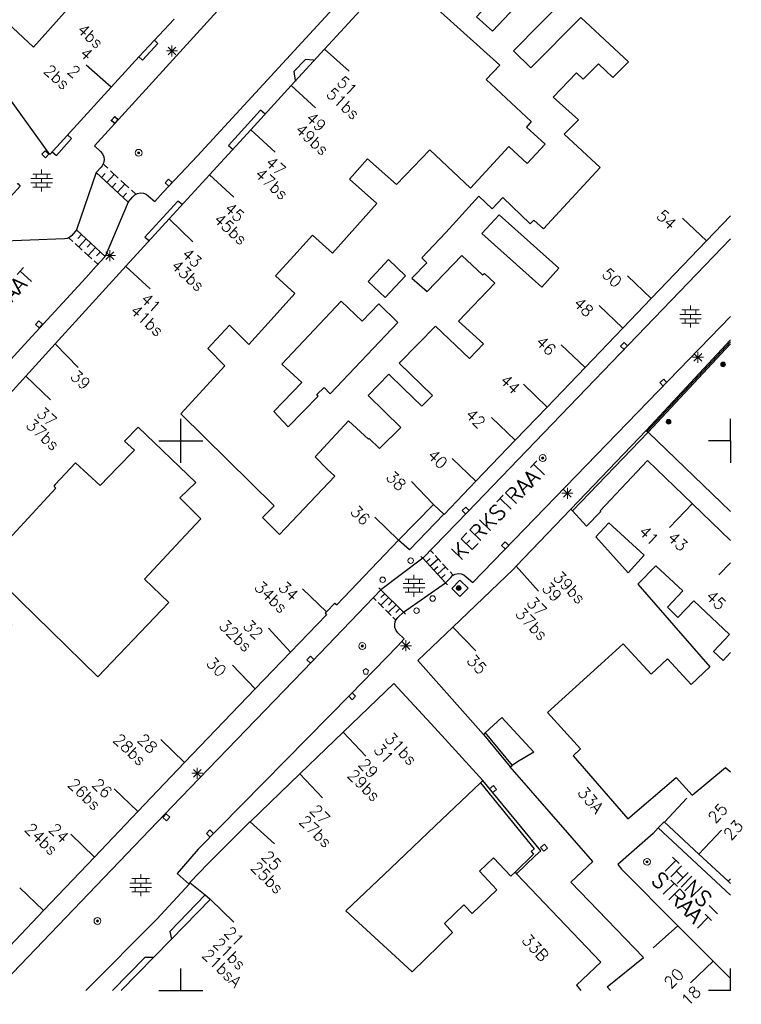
# Model space of a CAD drawing. Header units: millimetres. Extents: x 135944 to 142000, y 454200 to 456692.
# Tile 143 of 153: x 137435 to 137501, y 456099 to 456188. Entities that reach past the tile are written whole.
import ezdxf
from ezdxf.enums import TextEntityAlignment as Align

# ---------------------------------------------------------------- set-up
doc = ezdxf.new("R2010")
doc.units = ezdxf.units.MM
for name, color, linetype in [('TotaalGBKN2013_Bistad', 251, 'Continuous'), ('TotaalGBKN2013X$0$GBKN binnenstad 2009$0$OBJECTEN_', 251, 'Continuous'), ('TotaalGBKN2013X$0$GBKN binnenstad 2009$0$OBJECTEN__', 251, 'Continuous'), ('TotaalGBKN2013X$0$GBKN binnenstad 2009$0$OBJECTEN___', 251, 'Continuous'), ('TotaalGBKN2013X$0$GBKN binnenstad 2009$0$SEMANT_ SYMB_', 251, 'Continuous'), ('TotaalGBKN2013X$0$GBKN binnenstad 2009$0$UTRECHT54', 251, 'Continuous'), ('TotaalGBKN2013X$0$Xref', 251, 'Continuous')]:
    doc.layers.add(name, color=color, linetype=linetype)
doc.styles.add('TotaalGBKN2013X$0$GBKN binnenstad 2009$0$TXT', font='txt.shx')

# ---------------------------------------------------------------- blocks, each defined once
blk = doc.blocks.new('TotaalGBKN2013X$0$GBKN binnenstad 2009$0$W')
at = {"layer": 'TotaalGBKN2013X$0$GBKN binnenstad 2009$0$OBJECTEN__', "linetype": 'Continuous', "lineweight": 0}
blk.add_lwpolyline([(-0.225, 0.225), (-0.225, -0.225), (0.225, -0.225), (0.225, 0.225), (-0.225, 0.225)], dxfattribs=at)
blk = doc.blocks.new('TotaalGBKN2013X$0$GBKN binnenstad 2009$0$DEC109')
at = {"layer": 'TotaalGBKN2013X$0$GBKN binnenstad 2009$0$SEMANT_ SYMB_', "linetype": 'Continuous', "lineweight": 0}
for p, q in [((0, 0.6), (0, 1)), ((-0.98, 0.2), (0.98, 0.2)), ((-0.8, 0.6), (0.8, 0.6)), ((-0.5, 0.2), (-0.5, 0.6)), ((0, -0.2), (0, 0.2)), ((0.5, 0.2), (0.5, 0.6)), ((-0.98, -0.2), (0.98, -0.2)), ((-0.8, -0.6), (0.8, -0.6)), ((-0.5, -0.6), (-0.5, -0.2)), ((0, -1), (0, -0.6)), ((0.5, -0.6), (0.5, -0.2))]:
    blk.add_line(p, q, dxfattribs=at)
blk = doc.blocks.new('TotaalGBKN2013X$0$GBKN binnenstad 2009$0$X')
at = {"layer": 'TotaalGBKN2013X$0$GBKN binnenstad 2009$0$OBJECTEN__', "linetype": 'Continuous', "lineweight": 0}
blk.add_lwpolyline([(0.225, -0.25), (0.224, 0.2), (-0.225, 0.2), (-0.226, -0.25)], dxfattribs=at)
blk = doc.blocks.new('TotaalGBKN2013X$0$GBKN binnenstad 2009$0$V')
at = {"layer": 'TotaalGBKN2013X$0$GBKN binnenstad 2009$0$OBJECTEN__', "linetype": 'Continuous', "lineweight": 0}
for radius in [0.31, 0.095, 0.035, 0.0224]:
    blk.add_circle((0, 0), radius, dxfattribs=at)
blk = doc.blocks.new('TotaalGBKN2013X$0$GBKN binnenstad 2009$0$DEC100')
at = {"layer": 'TotaalGBKN2013X$0$GBKN binnenstad 2009$0$OBJECTEN_', "linetype": 'Continuous', "lineweight": 0}
for p, q in [((-0.5, 0), (0.5, 0)), ((-0.354, -0.354), (0.354, 0.354)), ((0.354, -0.354), (-0.354, 0.354)), ((0, -0.5), (0, 0.5))]:
    blk.add_line(p, q, dxfattribs=at)
blk = doc.blocks.new('TotaalGBKN2013X$0$GBKN binnenstad 2009$0$Q')
at = {"layer": 'TotaalGBKN2013X$0$GBKN binnenstad 2009$0$OBJECTEN___', "linetype": 'Continuous', "lineweight": 0}
blk.add_circle((0, 0), 0.25, dxfattribs=at)
blk = doc.blocks.new('TotaalGBKN2013X$0$GBKN binnenstad 2009$0$K')
at = {"layer": 'TotaalGBKN2013X$0$GBKN binnenstad 2009$0$OBJECTEN__', "linetype": 'Continuous', "lineweight": 0}
blk.add_lwpolyline([(-0.146, -0.25), (0.147, -0.25), (0.25, 0.069), (0, 0.25), (-0.25, 0.068), (-0.146, -0.25)], dxfattribs=at)
blk = doc.blocks.new('TotaalGBKN2013X$0$GBKN binnenstad 2009$0$DEC115')
at = {"layer": 'TotaalGBKN2013X$0$GBKN binnenstad 2009$0$UTRECHT54', "linetype": 'Continuous', "lineweight": 0}
blk.add_line((0, 0.25), (0, 0), dxfattribs=at)
blk = doc.blocks.new('TotaalGBKN2013X$0$GBKN binnenstad 2009$0$J')
at = {"layer": 'TotaalGBKN2013X$0$GBKN binnenstad 2009$0$OBJECTEN___', "linetype": 'Continuous', "lineweight": 0}
for radius in [0.215, 0.155, 0.095, 0.035]:
    blk.add_circle((0, 0), radius, dxfattribs=at)
blk = doc.blocks.new('TotaalGBKN2013X$0$GBKN binnenstad 2009')
for p, q in [((137497814, 456168191), (137495649, 456170268)), ((137497814, 456168191), (137500000, 456170474)), ((137492798, 456162952), (137497814, 456168191)), ((137492349, 456150964), (137500000, 456159191)), ((137492438, 456150878), (137500000, 456159015)), ((137492509, 456150810), (137500000, 456158843)), ((137500001, 456150000), (137500001, 456152000)), ((137492509, 456150810), (137500000, 456143584)), ((137500001, 456150000), (137498001, 456150000)), ((137500001, 456150000), (137500001, 456148000)), ((137496539, 456144289), (137500000, 456140952)), ((137500000, 456138905), (137498958, 456137821)), ((137493442, 456114802), (137500000, 456108689)), ((137497137, 456112412), (137499179, 456114611)), ((137497137, 456112412), (137499791, 456109946)), ((137499791, 456109946), (137500000, 456109752)), ((137499793, 456109944), (137500000, 456110168)), ((137495226, 456105885), (137498424, 456102683)), ((137498424, 456102683), (137496367, 456100700)), ((137498424, 456102683), (137500000, 456101104)), ((137500001, 456100000), (137500001, 456102000)), ((137500001, 456100000), (137498001, 456100000))]:
    blk.add_line(p, q)
for points in [[(137500000, 456168385), (137476081, 456143511), (137472005, 456139323)], [(137474064, 456137090), (137474551, 456137591), (137474720, 456137753), (137474962, 456137883), (137475230, 456137938), (137475503, 456137914), (137475757, 456137812), (137475971, 456137641), (137476551, 456137121), (137500000, 456161319)], [(137491585, 456136962), (137498145, 456129461), (137496430, 456127857), (137494265, 456130182), (137492790, 456128790), (137490242, 456131543), (137488240, 456129729)], [(137496685, 456135453), (137499910, 456132390), (137498456, 456130846), (137499338, 456130041), (137500000, 456130754)], [(137485679, 456121364), (137490657, 456115615), (137495081, 456119381), (137496513, 456117769), (137499557, 456120305), (137500000, 456119900)]]:
    blk.add_lwpolyline(points)
at = {"layer": 'TotaalGBKN2013_Bistad'}
for p, q in [((137463078, 456185646), (137469619, 456192786)), ((137486396, 456188516), (137490715, 456184479)), ((137449380, 456188350), (137446184, 456184976)), ((137446184, 456184976), (137443645, 456182188)), ((137460042, 456182331), (137463078, 456185646)), ((137463078, 456185646), (137465300, 456183631)), ((137443656, 456182179), (137441361, 456184187)), ((137456348, 456178298), (137460042, 456182331)), ((137460035, 456182338), (137462242, 456180306)), ((137452595, 456174201), (137456348, 456178298)), ((137456351, 456178295), (137458563, 456176269)), ((137442971, 456175141), (137443332, 456174806)), ((137442281, 456174417), (137440502, 456169193)), ((137442281, 456174417), (137445190, 456171720)), ((137442773, 456173961), (137443113, 456174328)), ((137443254, 456173514), (137443934, 456174248)), ((137443573, 456174583), (137444296, 456173913)), ((137448934, 456170203), (137452595, 456174201)), ((137452595, 456174201), (137454807, 456172175)), ((137443736, 456173068), (137444076, 456173434)), ((137444218, 456172621), (137444898, 456173354)), ((137444536, 456173689), (137445259, 456173019)), ((137444699, 456172174), (137445039, 456172541)), ((137445500, 456172796), (137445861, 456172461)), ((137445190, 456171720), (137443115, 456166791)), ((137477383, 456168856), (137478951, 456170566)), ((137478951, 456170566), (137484400, 456165707)), ((137445013, 456165921), (137448934, 456170203)), ((137448934, 456170203), (137451068, 456168121)), ((137443115, 456166791), (137440502, 456169193)), ((137440939, 456168791), (137440601, 456168423)), ((137440155, 456168154), (137439831, 456168451)), ((137441018, 456167360), (137440371, 456167955)), ((137441371, 456168394), (137440694, 456167658)), ((137441803, 456167997), (137441464, 456167629)), ((137441881, 456166567), (137441234, 456167162)), ((137442234, 456167601), (137441558, 456166864)), ((137442666, 456167204), (137442328, 456166836)), ((137442421, 456166071), (137442097, 456166369)), ((137443115, 456166791), (137442291, 456165911)), ((137445013, 456165921), (137438565, 456158839)), ((137444989, 456165860), (137447210, 456163843)), ((137477615, 456165233), (137478550, 456164349)), ((137492798, 456162952), (137490633, 456165029)), ((137492798, 456162952), (137490217, 456160257)), ((137490217, 456160257), (137488052, 456162334)), ((137486774, 456156672), (137490217, 456160257)), ((137435895, 456155906), (137438565, 456158839)), ((137438565, 456158839), (137440636, 456156668)), ((137486774, 456156672), (137484610, 456158748)), ((137483329, 456153084), (137486774, 456156672)), ((137432469, 456152142), (137435895, 456155906)), ((137435895, 456155906), (137438139, 456153727)), ((137483329, 456153084), (137481165, 456155161)), ((137480420, 456150055), (137483329, 456153084)), ((137450000, 456150000), (137450000, 456152000)), ((137480420, 456150055), (137478255, 456152131)), ((137446106, 456151266), (137447593, 456149835)), ((137485618, 456143644), (137492509, 456150810)), ((137492349, 456150964), (137492509, 456150810)), ((137448000, 456150000), (137450000, 456150000)), ((137450000, 456150000), (137452000, 456150000)), ((137450000, 456148000), (137450000, 456150000)), ((137476840, 456146327), (137480420, 456150055)), ((137447593, 456149835), (137451351, 456146219)), ((137476840, 456146327), (137474675, 456148404)), ((137472982, 456144220), (137470976, 456146319)), ((137469792, 456140977), (137472982, 456144220)), ((137472982, 456144220), (137473911, 456143338)), ((137485485, 456143790), (137480515, 456138604)), ((137485618, 456143644), (137485485, 456143790)), ((137485618, 456143644), (137486894, 456142257)), ((137496547, 456144297), (137494469, 456142134)), ((137469788, 456140972), (137467649, 456143076)), ((137490706, 456138008), (137487754, 456141279)), ((137472005, 456139323), (137468193, 456136464)), ((137474064, 456137090), (137472005, 456139323)), ((137472323, 456138978), (137472690, 456139317)), ((137472659, 456138613), (137473394, 456139291)), ((137472973, 456139747), (137472721, 456140021)), ((137473647, 456139017), (137473142, 456139565)), ((137492165, 456139597), (137490706, 456138008)), ((137472996, 456138248), (137473363, 456138587)), ((137473333, 456137883), (137474068, 456138561)), ((137474320, 456138287), (137473815, 456138835)), ((137480515, 456138604), (137482545, 456136349)), ((137473669, 456137518), (137474037, 456137857)), ((137474741, 456137831), (137474488, 456138105)), ((137463234, 456134456), (137461075, 456136539)), ((137470252, 456134425), (137474064, 456137090)), ((137467511, 456135731), (137467766, 456135479)), ((137468895, 456135768), (137468191, 456135058)), ((137468193, 456136464), (137470252, 456134425)), ((137468555, 456136105), (137468203, 456135750)), ((137448893, 456135314), (137442422, 456128539)), ((137467936, 456135310), (137468446, 456134805)), ((137469575, 456135095), (137468871, 456134384)), ((137469235, 456135432), (137468883, 456135076)), ((137469915, 456134758), (137469563, 456134403)), ((137468616, 456134637), (137469126, 456134132)), ((137469296, 456133964), (137469551, 456133711)), ((137459978, 456130798), (137457967, 456132964)), ((137474737, 456133063), (137476821, 456130905)), ((137456744, 456127444), (137459978, 456130798)), ((137456744, 456127444), (137454699, 456129608)), ((137456744, 456127444), (137450335, 456120756)), ((137464761, 456123499), (137460813, 456119706)), ((137464761, 456123499), (137466832, 456121328)), ((137477679, 456123445), (137477532, 456123309)), ((137477532, 456123309), (137479965, 456120352)), ((137477679, 456123445), (137480130, 456120465)), ((137450335, 456120756), (137448172, 456122834)), ((137446076, 456116286), (137450335, 456120756)), ((137479965, 456120352), (137480130, 456120465)), ((137456293, 456115364), (137460813, 456119706)), ((137460813, 456119706), (137462884, 456117535)), ((137451671, 456119301), (137449231, 456116771)), ((137477266, 456118905), (137473126, 456114978)), ((137477473, 456119101), (137477266, 456118905)), ((137446076, 456116286), (137443912, 456118364)), ((137494006, 456115318), (137496047, 456117517)), ((137449231, 456116771), (137433124, 456100000)), ((137442140, 456112153), (137446076, 456116286)), ((137456293, 456115364), (137458510, 456113343)), ((137442140, 456112153), (137439977, 456114231)), ((137473126, 456114978), (137469092, 456111154)), ((137437495, 456107277), (137442140, 456112153)), ((137465001, 456107274), (137469092, 456111154)), ((137480407, 456110775), (137480545, 456110630)), ((137480545, 456110630), (137488207, 456102601)), ((137450733, 456109680), (137450852, 456109808)), ((137450852, 456109808), (137452203, 456108700)), ((137437495, 456107277), (137435329, 456109352)), ((137449130, 456104683), (137452651, 456108297)), ((137452670, 456108316), (137454819, 456106223)), ((137434419, 456104059), (137437495, 456107277)), ((137495226, 456105885), (137492964, 456103906)), ((137449130, 456104683), (137447510, 456103020)), ((137447510, 456103020), (137444567, 456100000)), ((137485991, 456100497), (137488207, 456102601)), ((137450000, 456100000), (137450000, 456102000)), ((137448000, 456100000), (137450000, 456100000)), ((137450000, 456100000), (137452000, 456100000)), ((137485991, 456100497), (137486400, 456100000))]:
    blk.add_line(p, q, dxfattribs=at)
for points in [[(137468027, 456200000), (137460801, 456192121), (137460651, 456191941), (137460307, 456191625), (137459913, 456191372), (137459701, 456191271), (137453631, 456189461), (137442121, 456176841), (137442671, 456176321), (137442852, 456176102), (137442966, 456175841), (137443003, 456175559), (137442960, 456175278), (137442841, 456175020), (137442751, 456174901), (137442281, 456174417)], [(137473563, 456200000), (137470845, 456196981), (137451506, 456175934), (137448381, 456172641)], [(137437878, 456187271), (137439650, 456189254), (137435924, 456192711), (137438049, 456195161)], [(137479354, 456195558), (137481342, 456193803), (137478308, 456190605), (137478545, 456190353), (137476902, 456188587), (137478341, 456187266), (137483036, 456192250)], [(137483036, 456192250), (137485082, 456190388), (137480266, 456185486), (137481853, 456183924), (137486396, 456188516)], [(137437878, 456187271), (137436568, 456185806), (137432343, 456189754), (137430066, 456187240)], [(137473349, 456189282), (137479032, 456184175), (137477767, 456182876), (137481881, 456179046), (137481440, 456178553), (137483135, 456176981), (137481505, 456175247), (137479843, 456176769), (137476356, 456173002), (137472658, 456176474)], [(137446177, 456184938), (137446508, 456184637), (137447893, 456186157), (137447547, 456186472)], [(137462113, 456184584), (137462052, 456184648), (137461342, 456184702), (137460267, 456183592), (137460394, 456182778), (137460425, 456182732)], [(137490715, 456184479), (137489308, 456183056), (137487992, 456184286), (137486616, 456182895), (137486005, 456183475), (137483881, 456181283), (137486181, 456179213)], [(137443645, 456182188), (137438069, 456176067), (137433464, 456182421)], [(137457657, 456179729), (137457234, 456180080), (137454313, 456176879), (137454745, 456176513)], [(137484445, 456170866), (137488164, 456174876), (137484884, 456177895), (137486181, 456179213)], [(137438292, 456176311), (137438662, 456175975), (137440049, 456177498), (137439679, 456177834)], [(137472658, 456176474), (137469605, 456173327), (137466991, 456175670)], [(137465816, 456169338), (137467829, 456171585), (137465334, 456173821), (137466991, 456175670)], [(137435106, 456173363), (137435155, 456173417), (137435358, 456173184), (137415828, 456151739), (137415596, 456151957)], [(137445190, 456171720), (137445631, 456172201), (137445804, 456172372), (137446043, 456172504), (137446310, 456172561), (137446582, 456172539), (137446836, 456172440), (137447051, 456172271), (137447611, 456171771), (137448381, 456172641)], [(137450114, 456171507), (137449707, 456171823), (137446725, 456168536), (137447138, 456168214)], [(137478311, 456171119), (137477109, 456172271), (137474101, 456168958), (137471911, 456166662), (137472384, 456166215), (137471024, 456164820), (137472412, 456163588), (137475560, 456166874)], [(137484445, 456170866), (137482979, 456169286), (137482122, 456170066), (137481782, 456169758), (137479300, 456172143), (137478311, 456171119)], [(137440502, 456169193), (137440071, 456168701), (137439872, 456168524), (137439629, 456168414), (137439401, 456168381), (137433131, 456168141)], [(137460258, 456166842), (137461961, 456168725), (137463777, 456167064), (137465816, 456169338)], [(137477383, 456168856), (137482832, 456163997), (137484400, 456165707)], [(137460258, 456166842), (137458595, 456165003), (137460360, 456163412), (137458196, 456161014)], [(137467035, 456164501), (137468576, 456163048), (137470445, 456165031), (137468891, 456166497), (137467035, 456164501)], [(137475560, 456166874), (137477446, 456165108), (137477615, 456165233)], [(137436081, 456159131), (137441353, 456164831), (137442291, 456165911)], [(137478550, 456164349), (137475264, 456160888), (137477521, 456158825)], [(137458440, 456152663), (137459771, 456151284), (137462485, 456154067), (137462375, 456154232), (137463018, 456154859), (137463575, 456154299), (137469737, 456160766), (137468009, 456162466), (137466486, 456160885), (137464567, 456162704), (137459193, 456156992), (137460989, 456155318), (137458440, 456152663)], [(137452434, 456158402), (137454410, 456160532), (137456182, 456158782), (137458196, 456161014)], [(137477521, 456158825), (137476256, 456157507), (137473167, 456160433), (137471627, 456158871)], [(137436081, 456159131), (137428261, 456150601), (137426951, 456149141)], [(137470236, 456154805), (137471911, 456153174), (137472900, 456154128), (137469861, 456157080), (137471627, 456158871)], [(137450000, 456152466), (137454008, 456156822), (137452434, 456158402)], [(137468077, 456149303), (137470016, 456151223), (137467048, 456154131), (137468930, 456156076), (137470236, 456154805)], [(137464009, 456146794), (137458961, 456141503), (137457419, 456143045), (137458496, 456144089), (137450000, 456152466)], [(137468077, 456149303), (137467134, 456150227), (137467065, 456150156), (137465239, 456151834), (137462216, 456148540), (137463299, 456147435), (137464009, 456146794)], [(137446106, 456151266), (137444859, 456149993), (137445761, 456149169), (137444226, 456147577)], [(137485485, 456143790), (137491672, 456150237), (137492349, 456150964)], [(137496539, 456144289), (137492462, 456148221), (137488142, 456143641), (137488193, 456143537), (137486894, 456142257)], [(137444226, 456147577), (137442658, 456145951), (137440394, 456148001), (137438566, 456146029)], [(137438566, 456146029), (137438437, 456145890), (137438623, 456145689), (137432091, 456138685), (137431822, 456138930)], [(137449972, 456140944), (137451822, 456142916), (137449903, 456144811), (137451351, 456146219)], [(137476840, 456146327), (137473942, 456143309), (137473911, 456143338)], [(137473911, 456143338), (137470793, 456140103), (137469792, 456140977)], [(137492165, 456139597), (137488936, 456142565), (137487754, 456141279)], [(137463234, 456134456), (137464008, 456135233), (137464178, 456135094), (137469792, 456140977)], [(137449972, 456140944), (137446667, 456137422), (137448893, 456135314)], [(137480515, 456138604), (137480257, 456138334), (137474737, 456133063)], [(137496685, 456135453), (137495218, 456133947), (137494277, 456134872), (137495680, 456136352), (137493228, 456138642), (137491585, 456136962)], [(137431628, 456134060), (137433564, 456132287), (137434596, 456133285), (137432473, 456135356), (137433920, 456136878), (137442422, 456128539)], [(137474641, 456136581), (137475391, 456135861), (137476131, 456136601), (137475381, 456137321), (137474641, 456136581)], [(137451671, 456119301), (137461941, 456129941), (137468193, 456136464)], [(137451561, 456112861), (137465421, 456126941), (137469731, 456131361), (137470321, 456131991), (137469751, 456132541), (137469580, 456132761), (137469477, 456133021), (137469452, 456133299), (137469507, 456133572), (137469637, 456133820), (137469751, 456133951), (137470252, 456134425)], [(137463234, 456134456), (137463122, 456134344), (137463245, 456134187), (137459978, 456130798)], [(137477532, 456123309), (137471547, 456130015), (137474737, 456133063)], [(137488240, 456129729), (137483361, 456125310), (137486366, 456121983), (137485679, 456121364)], [(137477473, 456119101), (137473114, 456123906), (137469368, 456127924), (137464761, 456123499)], [(137482106, 456121693), (137479187, 456124837), (137477679, 456123445)], [(137482106, 456121693), (137480636, 456120811), (137480130, 456120465)], [(137492081, 456103004), (137485476, 456109873), (137487474, 456111743), (137479965, 456120352)], [(137477266, 456118905), (137482136, 456112910), (137481878, 456112669), (137482084, 456112409), (137480407, 456110775)], [(137480545, 456110630), (137482229, 456112267), (137482738, 456112720), (137477473, 456119101)], [(137456293, 456115364), (137456211, 456115285), (137452482, 456111550), (137450820, 456109834), (137450852, 456109808)], [(137497137, 456112412), (137493972, 456115350), (137493442, 456114802)], [(137493442, 456114802), (137492962, 456114306), (137489760, 456111463), (137490085, 456111037), (137495226, 456105885)], [(137451561, 456112861), (137449641, 456110641), (137450733, 456109680)], [(137465001, 456107274), (137471049, 456101715), (137474724, 456105293), (137473971, 456106115), (137475736, 456107808), (137476508, 456107012), (137478740, 456109167), (137477163, 456110866), (137478443, 456112091), (137480020, 456110398), (137480407, 456110775)], [(137441355, 456100000), (137447791, 456106511), (137450733, 456109680)], [(137452203, 456108700), (137448981, 456105393), (137449130, 456104683)], [(137452203, 456108700), (137452670, 456108316), (137452651, 456108297)], [(137447510, 456103020), (137446700, 456103020), (137443761, 456100000)], [(137489082, 456100000), (137488798, 456100345), (137492081, 456103004)]]:
    blk.add_lwpolyline(points, dxfattribs=at)
at = {"xscale": 1000.000000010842, "yscale": 1000.000000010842, "zscale": 1000, "rotation": 359.9997331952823}
for name, p in [('TotaalGBKN2013X$0$GBKN binnenstad 2009$0$DEC100', (137497041, 456157612)), ('TotaalGBKN2013X$0$GBKN binnenstad 2009$0$J', (137499341, 456156962))]:
    blk.add_blockref(name, p, dxfattribs=at)
at = {"layer": 'TotaalGBKN2013_Bistad', "zscale": 1000}
for name, p, xscale, yscale, rotation in [('TotaalGBKN2013X$0$GBKN binnenstad 2009$0$DEC100', (137449181, 456185472), 1000.000000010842, 1000.000000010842, 359.9997331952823), ('TotaalGBKN2013X$0$GBKN binnenstad 2009$0$X', (137443960, 456179176), 999.9999054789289, 999.9999054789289, 227.6448125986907), ('TotaalGBKN2013X$0$GBKN binnenstad 2009$0$X', (137443972, 456179212), 999.99802197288, 999.99802197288, 47.65879337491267), ('TotaalGBKN2013X$0$GBKN binnenstad 2009$0$W', (137437666, 456176082), 999.9999717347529, 999.9999717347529, 47.15367720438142), ('TotaalGBKN2013X$0$GBKN binnenstad 2009$0$V', (137446147, 456176208), 999.9977697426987, 999.9977697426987, 47.83180509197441), ('TotaalGBKN2013X$0$GBKN binnenstad 2009$0$W', (137448880, 456173506), 1000.002390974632, 1000.002390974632, 47.5817283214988), ('TotaalGBKN2013X$0$GBKN binnenstad 2009$0$DEC100', (137443531, 456166852), 1000.000000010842, 1000.000000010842, 359.9997331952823), ('TotaalGBKN2013X$0$GBKN binnenstad 2009$0$W', (137437076, 456160611), 1000.002390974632, 1000.002390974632, 47.5817283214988), ('TotaalGBKN2013X$0$GBKN binnenstad 2009$0$X', (137490314, 456158658), 1000.001997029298, 1000.001997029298, 46.09183599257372), ('TotaalGBKN2013X$0$GBKN binnenstad 2009$0$X', (137493895, 456155311), 1000.002223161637, 1000.002223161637, 41.04785641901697), ('TotaalGBKN2013X$0$GBKN binnenstad 2009$0$J', (137494371, 456151742), 1000.000000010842, 1000.000000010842, 359.9997331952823), ('TotaalGBKN2013X$0$GBKN binnenstad 2009$0$V', (137482922, 456148443), 1000.001534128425, 1000.001534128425, 314.9996226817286), ('TotaalGBKN2013X$0$GBKN binnenstad 2009$0$DEC100', (137485171, 456145242), 1000.000000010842, 1000.000000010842, 359.9997331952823), ('TotaalGBKN2013X$0$GBKN binnenstad 2009$0$X', (137475904, 456143690), 1000.001911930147, 1000.001911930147, 45.93126214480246), ('TotaalGBKN2013X$0$GBKN binnenstad 2009$0$X', (137479484, 456140520), 1000.000715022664, 1000.000715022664, 45.93862195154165), ('TotaalGBKN2013X$0$GBKN binnenstad 2009$0$Q', (137470911, 456139111), 999.9993501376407, 999.9993501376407, 35.19033376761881), ('TotaalGBKN2013X$0$GBKN binnenstad 2009$0$DEC115', (137472005, 456139323), 1000.001181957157, 1000.001181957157, 45.77654504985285), ('TotaalGBKN2013X$0$GBKN binnenstad 2009$0$Q', (137468352, 456137371), 1000.000492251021, 1000.000492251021, 46.19165825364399), ('TotaalGBKN2013X$0$GBKN binnenstad 2009$0$DEC115', (137468193, 456136464), 999.9992607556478, 999.9992607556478, 46.21524737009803), ('TotaalGBKN2013X$0$GBKN binnenstad 2009$0$DEC115', (137474064, 456137090), 1000.001030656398, 1000.001030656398, 227.5841869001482), ('TotaalGBKN2013X$0$GBKN binnenstad 2009$0$J', (137475271, 456136612), 1000.000000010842, 1000.000000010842, 359.9997331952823), ('TotaalGBKN2013X$0$GBKN binnenstad 2009$0$Q', (137472911, 456135671), 999.9992697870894, 999.9992697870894, 33.47687773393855), ('TotaalGBKN2013X$0$GBKN binnenstad 2009$0$Q', (137471441, 456134561), 999.9992697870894, 999.9992697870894, 33.47687773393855), ('TotaalGBKN2013X$0$GBKN binnenstad 2009$0$DEC115', (137470252, 456134425), 999.9995041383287, 999.9995041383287, 223.4137367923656), ('TotaalGBKN2013X$0$GBKN binnenstad 2009$0$V', (137466502, 456131342), 1000.001458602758, 1000.001458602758, 316.3633796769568), ('TotaalGBKN2013X$0$GBKN binnenstad 2009$0$DEC100', (137470471, 456131372), 1000.000000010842, 1000.000000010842, 359.9997331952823), ('TotaalGBKN2013X$0$GBKN binnenstad 2009$0$X', (137461764, 456130119), 1000.002124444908, 1000.002124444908, 46.11183740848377), ('TotaalGBKN2013X$0$GBKN binnenstad 2009$0$K', (137466831, 456129042), 1000.000000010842, 1000.000000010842, 359.9997331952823), ('TotaalGBKN2013X$0$GBKN binnenstad 2009$0$X', (137465599, 456126764), 1000.001714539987, 1000.001714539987, 225.6905090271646), ('TotaalGBKN2013X$0$GBKN binnenstad 2009$0$DEC100', (137451481, 456119772), 1000.000000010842, 1000.000000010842, 359.9997331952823), ('TotaalGBKN2013X$0$GBKN binnenstad 2009$0$X', (137478425, 456118347), 1000.001173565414, 1000.001173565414, 309.272962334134), ('TotaalGBKN2013X$0$GBKN binnenstad 2009$0$W', (137448658, 456115766), 1000.001359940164, 1000.001359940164, 47.56360143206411), ('TotaalGBKN2013X$0$GBKN binnenstad 2009$0$X', (137452618, 456114312), 1000.002891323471, 1000.002891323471, 45.45108804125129), ('TotaalGBKN2013X$0$GBKN binnenstad 2009$0$W', (137483042, 456112999), 1000.001173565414, 1000.001173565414, 309.272962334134), ('TotaalGBKN2013X$0$GBKN binnenstad 2009$0$V', (137492416, 456111718), 1000.003060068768, 1000.003060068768, 313.7923052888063), ('TotaalGBKN2013X$0$GBKN binnenstad 2009$0$V', (137442397, 456106337), 1000.001099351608, 1000.001099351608, 317.0207704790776)]:
    blk.add_blockref(name, p, dxfattribs=dict(at, xscale=xscale, yscale=yscale, rotation=rotation))
at = {"layer": 'TotaalGBKN2013_Bistad', "xscale": 1000, "yscale": 1000, "zscale": 1000}
for p in [(137437319, 456173675), (137496372, 456161311), (137471207, 456136832), (137446340, 456109586)]:
    blk.add_blockref('TotaalGBKN2013X$0$GBKN binnenstad 2009$0$DEC109', p, dxfattribs=at)
at = {"style": 'TotaalGBKN2013X$0$GBKN binnenstad 2009$0$TXT'}
for s, rotation, p in [('45', 316.1466, (137498046.1, 456136154)), ('25', 47.1233, (137498234.8, 456115479.6)), ('23', 47.1159, (137499647.9, 456113949.6))]:
    blk.add_text(s, height=1054, rotation=rotation, dxfattribs=at).set_placement(p, align=Align.MIDDLE_LEFT)
for s, p in [('THINS-', (137496148.1, 456108788)), ('STRAAT', (137495023.1, 456107643.8))]:
    blk.add_text(s, height=1400, rotation=315.248094, dxfattribs=at).set_placement(p, align=Align.CENTER)
at = {"layer": 'TotaalGBKN2013_Bistad', "style": 'TotaalGBKN2013X$0$GBKN binnenstad 2009$0$TXT'}
for s, rotation, p in [('4bs', 317.6585, (137442692.6, 456185983.2)), ('4', 317.6739, (137441732.1, 456184924.6)), ('2bs', 317.6585, (137439640.7, 456182251.4)), ('2', 317.6585, (137440605.5, 456183308.1)), ('54', 316.201, (137494846.9, 456169510.4)), ('50', 316.201, (137489881.1, 456164222)), ('48', 316.201, (137487289.3, 456161560.8)), ('46', 316.201, (137483875.1, 456158040.2)), ('44', 316.201, (137480611.2, 456154538.8)), ('42', 316.201, (137477462.6, 456151425.6)), ('40', 316.201, (137474001.5, 456147731.4)), ('38', 315.4726, (137470232.4, 456145743.3)), ('36', 315.4726, (137466970.1, 456142604.6)), ('34bs', 316.3639, (137459436.7, 456134621.2)), ('34', 316.0461, (137460447, 456135722.4)), ('32bs', 316.3639, (137456208.9, 456131111.5)), ('32', 316.0461, (137457218.5, 456132213.3)), ('30', 316.0461, (137453875.6, 456128820.7)), ('28bs', 316.3639, (137446588.7, 456120751.2)), ('28', 316.1545, (137447601.2, 456121852.2)), ('26bs', 316.3639, (137442463.7, 456116687.2)), ('26', 316.1545, (137443474.9, 456117787.7)), ('24bs', 316.3639, (137438539.4, 456112607.7)), ('24', 316.1545, (137439549, 456113708.2)), ('33B', 313.6515, (137483205.4, 456102912.5)), ('20', 45.0077, (137495490.1, 456101762.7)), ('18', 45.0077, (137497057.2, 456100168.7))]:
    blk.add_text(s, height=1054, rotation=rotation, dxfattribs=at).set_placement(p, align=Align.MIDDLE_RIGHT)
for s, rotation, p in [('51', 317.3562, (137464454, 456182905.7)), ('51bs', 317.6585, (137463489, 456181850.5)), ('49', 317.3636, (137461631, 456179643.7)), ('49bs', 317.6585, (137460668, 456178588.5)), ('47', 317.4956, (137457954.1, 456175606.5)), ('47bs', 317.6585, (137456991, 456174550.5)), ('45', 317.4956, (137454210.1, 456171415.5)), ('45bs', 317.6585, (137453247, 456170432.5)), ('43', 317.7513, (137450325.3, 456167274.1)), ('43bs', 317.6585, (137449363, 456166216.5)), ('41', 317.7513, (137446603.3, 456163177.1)), ('41bs', 317.6585, (137445642, 456162119.5)), ('39', 317.6585, (137440189, 456156165.5)), ('37', 317.6585, (137437126, 456152793.5)), ('37bs', 317.6585, (137436164, 456151737.5)), ('41', 316.1621, (137491931, 456142032.1)), ('43', 316.1466, (137494551.1, 456141501)), ('39bs', 313.9927, (137484163.1, 456137916)), ('39', 313.9848, (137483135.2, 456136922)), ('37', 313.9927, (137481745.1, 456135584)), ('37bs', 313.9927, (137480718.1, 456134590)), ('35', 313.9927, (137476302.1, 456130327)), ('31bs', 313.644, (137468828.4, 456123242.7)), ('31', 313.636, (137467831.4, 456122218.7)), ('29', 313.644, (137466434.4, 456120886.7)), ('29bs', 315.7438, (137465423.8, 456119876.5)), ('33A', 311.0684, (137486414.3, 456118335.2)), ('27', 313.644, (137462031.4, 456116691.7)), ('27bs', 315.7438, (137461020.8, 456115680.5)), ('25', 313.644, (137457630.4, 456112492.7)), ('25bs', 315.7438, (137456618.8, 456111483.5)), ('21', 315.7438, (137454189.8, 456105579.5)), ('21bs', 315.7438, (137453192.8, 456104555.5)), ('21bsA', 315.7438, (137452194.8, 456103531.5))]:
    blk.add_text(s, height=1054, rotation=rotation, dxfattribs=at).set_placement(p, align=Align.MIDDLE_LEFT)
for s, rotation, p in [('MULDERSTRAAT', 47.469256, (137427286, 456154560)), ('KERKSTRAAT', 45.858667, (137475447, 456139044))]:
    blk.add_text(s, height=1400, rotation=rotation, dxfattribs=at).set_placement(p)

msp = doc.modelspace()

# ---------------------------------------------------------------- block references
at = {"layer": 'TotaalGBKN2013X$0$Xref', "xscale": 0.0009999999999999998, "yscale": 0.0009999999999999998, "zscale": 0.0009999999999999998}
msp.add_blockref('TotaalGBKN2013X$0$GBKN binnenstad 2009', (0, 0), dxfattribs=at)

doc.saveas('drawing.dxf')
